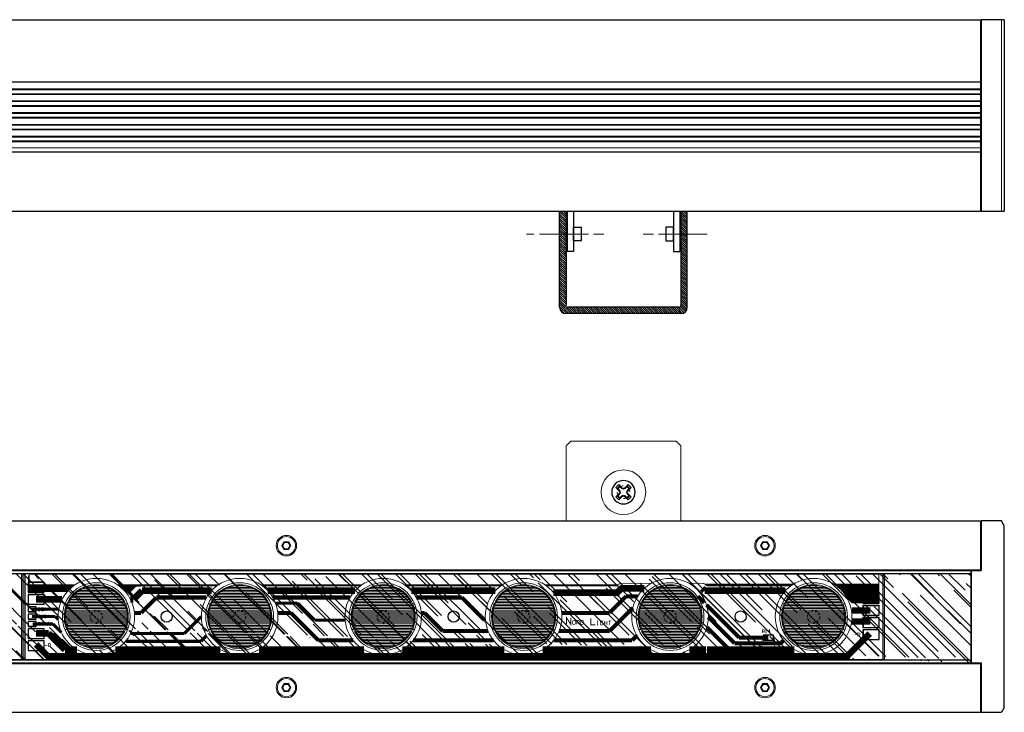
# Model space of a CAD drawing. Header units: millimetres. Extents: x -53556 to -50863, y 9628 to 12089.
# Tile 5 of 5: x -51172 to -50863, y 9628 to 9846. Entities that reach past the tile are written whole.
import ezdxf

# ---------------------------------------------------------------- set-up
doc = ezdxf.new("R2010")
doc.units = ezdxf.units.MM
doc.header["$LTSCALE"] = 0.5
doc.linetypes.add('HIDDEN2', pattern=[4.7625, 3.175, -1.5875])
doc.layers.add('_NL Sspike 750', color=7, linetype='Continuous')
doc.layers.add('vite m3 a croce', color=7, linetype='Continuous')

# ---------------------------------------------------------------- blocks, each defined once
blk = doc.blocks.new('D14')
blk.add_lwpolyline([(0.065, 0.03), (-0.065, 0.03), (-0.065, -0.03), (0.065, -0.03)], close=True)
blk = doc.blocks.new('D18')
blk.add_lwpolyline([(0.0985, 0.059), (-0.0985, 0.059), (-0.0985, -0.059), (0.0985, -0.059)], close=True)
blk = doc.blocks.new('D19')
blk.add_lwpolyline([(0.049, 0.0295), (-0.049, 0.0295), (-0.049, -0.0295), (0.049, -0.0295)], close=True)
blk = doc.blocks.new('D33')
blk.add_circle((0, 0), 0.069)
blk = doc.blocks.new('D36')
blk.add_lwpolyline([(0.1, 0.06), (-0.1, 0.06), (-0.1, -0.06), (0.1, -0.06)], close=True)
blk = doc.blocks.new('D39')
blk.add_lwpolyline([(0.05, 0.03), (-0.05, 0.03), (-0.05, -0.03), (0.05, -0.03)], close=True)
blk = doc.blocks.new('lente')
at = {"lineweight": 5, "ltscale": 0.5}
h = blk.add_hatch(dxfattribs=at)
h.set_pattern_fill('LINE', color=256, scale=0.15, style=0)
h.set_pattern_definition([(0, (-52733.47228, 11283.50763), (0, 0.47625), [])])
h.paths.add_polyline_path([(-52733.47, 11293.27, 1), (-52713.95, 11293.27, 1)])
at = {"lineweight": 13, "ltscale": 0.5}
for p, q in [((-52733.56, 11297.27), (-52732.93, 11297.27)), ((-52714.49, 11297.27), (-52713.87, 11297.27)), ((-52733.56, 11289.27), (-52732.93, 11289.27)), ((-52714.49, 11289.27), (-52713.87, 11289.27))]:
    blk.add_line(p, q, dxfattribs=at)
at = {"lineweight": 15, "ltscale": 0.5}
blk.add_circle((-52723.71, 11293.27), 12, dxfattribs=at)
at = {"lineweight": 13, "ltscale": 0.5}
for radius in [10.62, 10.05]:
    blk.add_circle((-52723.71, 11293.27), radius, dxfattribs=at)
at = {"lineweight": 5, "ltscale": 0.5}
blk.add_circle((-52723.71, 11293.27), 9.76, dxfattribs=at)
at = {"linetype": 'HIDDEN2', "lineweight": 9, "ltscale": 0.5}
blk.add_circle((-52723.71, 11293.27), 1.92, dxfattribs=at)
blk = doc.blocks.new('sched')
at = {"lineweight": 5, "ltscale": 0.5}
for p, q in [((-50862.14, 10387.64), (-50835.14, 10387.64)), ((-50862.14, 10117.64), (-50835.14, 10117.64)), ((-50862.14, 10117.64), (-50835.14, 10117.64))]:
    blk.add_line(p, q, dxfattribs=at)
at = {"ltscale": 0.5}
for p, q in [((-50862.14, 9712.64), (-50862.14, 10387.64)), ((-50835.14, 10387.64), (-50835.14, 9712.64)), ((-50835.14, 10387.14), (-50862.14, 10387.14)), ((-50862.14, 10118.14), (-50835.14, 10118.14)), ((-50862.14, 10117.14), (-50835.14, 10117.14))]:
    blk.add_line(p, q, dxfattribs=at)
at = {"lineweight": 5}
for points, const_width in [([(-50856.79, 10385.81), (-50862.12, 10385.81)], 0.254), ([(-50861.89, 10119.59), (-50861.89, 10385.81)], 0.254), ([(-50858.84, 10371.68), (-50858.84, 10385.81)], 0.254), ([(-50858.59, 10372.08), (-50858.59, 10385.81)], 0.254), ([(-50858.34, 10372.44), (-50858.34, 10385.81)], 0.254), ([(-50858.08, 10372.77), (-50858.08, 10385.81)], 0.254), ([(-50857.83, 10373.09), (-50857.83, 10385.81)], 0.254), ([(-50857.57, 10373.38), (-50857.57, 10385.81)], 0.254), ([(-50857.32, 10373.65), (-50857.32, 10385.81)], 0.254), ([(-50857.07, 10373.91), (-50857.07, 10385.81)], 0.254), ([(-50856.81, 10374.15), (-50856.81, 10385.81)], 0.254), ([(-50852.98, 10385.81), (-50856.79, 10385.81)], 0.254), ([(-50856.56, 10374.38), (-50856.56, 10385.81)], 0.254), ([(-50856.31, 10374.6), (-50856.31, 10385.81)], 0.254), ([(-50856.05, 10374.81), (-50856.05, 10385.81)], 0.254), ([(-50855.8, 10375), (-50855.8, 10385.81)], 0.254), ([(-50855.54, 10375.18), (-50855.54, 10385.81)], 0.254), ([(-50855.29, 10375.36), (-50855.29, 10385.81)], 0.254), ([(-50855.04, 10375.52), (-50855.04, 10385.81)], 0.254), ([(-50854.78, 10375.68), (-50854.78, 10385.81)], 0.254), ([(-50854.53, 10375.74), (-50854.53, 10385.81)], 0.254), ([(-50854.28, 10375.99), (-50854.28, 10385.81)], 0.254), ([(-50854.02, 10376.24), (-50854.02, 10385.81)], 0.254), ([(-50853.77, 10376.5), (-50853.77, 10385.81)], 0.254), ([(-50853.51, 10376.75), (-50853.51, 10385.81)], 0.254), ([(-50853.26, 10377.01), (-50853.26, 10385.81)], 0.254), ([(-50853.01, 10377.26), (-50853.01, 10385.81)], 0.254), ([(-50852.98, 10377.31), (-50852.98, 10385.81)], 0.254), ([(-50850.57, 10377.44), (-50850.57, 10383.2)], 2.03), ([(-50847.14, 10377.27), (-50847.14, 10383.2)], 2.03), ([(-50839.93, 10121.69), (-50836.2, 10125.43), (-50836.2, 10375.84), (-50843.31, 10382.95)], 2.03), ([(-50850.7, 10378.33), (-50850.7, 10378.99)], 0.203), ([(-50847.09, 10379.87), (-50847.27, 10379.72), (-50847.27, 10379.37), (-50847.09, 10379.21), (-50846.43, 10379.21), (-50846.25, 10379.37), (-50846.25, 10379.72), (-50846.43, 10379.87), (-50846.76, 10379.87), (-50846.76, 10379.54)], 0.203), ([(-50846.76, 10378.2), (-50846.76, 10378.86)], 0.203), ([(-50842.45, 10379.21), (-50843.46, 10379.21), (-50843.46, 10379.72), (-50843.29, 10379.87), (-50842.96, 10379.87), (-50842.78, 10379.72), (-50842.78, 10379.21)], 0.203), ([(-50842.96, 10378.2), (-50842.96, 10378.86)], 0.203), ([(-50842.78, 10379.54), (-50842.45, 10379.87)], 0.203), ([(-50854.39, 10375.9), (-50852.98, 10377.31)], 0.254), ([(-50838.26, 10332.01), (-50838.26, 10359.35)], 2.03), ([(-50858.84, 10331.22), (-50858.84, 10359.05)], 0.254), ([(-50858.59, 10331.55), (-50858.59, 10358.66)], 0.254), ([(-50858.34, 10331.8), (-50858.34, 10358.3)], 0.254), ([(-50858.31, 10331.85), (-50858.31, 10358.26)], 0.254), ([(-50856.79, 10331.22), (-50856.79, 10356.56)], 2.03), ([(-50840.29, 10355.1), (-50841.17, 10355.98)], 1.27), ([(-50840.29, 10340.63), (-50840.29, 10355.1)], 1.27), ([(-50843.54, 10351.62), (-50844.55, 10351.62), (-50844.05, 10351.12), (-50844.05, 10351.8)], 0.203), ([(-50843.54, 10350.28), (-50843.54, 10350.61), (-50843.54, 10350.46), (-50844.55, 10350.46), (-50844.4, 10350.28)], 0.203), ([(-50842.07, 10342.03), (-50842.07, 10351.17)], 1.27), ([(-50835.72, 10353.15), (-50842.32, 10353.15)], 0.254), ([(-50843.54, 10349.26), (-50844.55, 10349.26), (-50844.55, 10349.77), (-50844.4, 10349.95), (-50844.05, 10349.95), (-50843.89, 10349.77), (-50843.89, 10349.26)], 0.203), ([(-50843.89, 10349.59), (-50843.54, 10349.95)], 0.203), ([(-50835.72, 10349.19), (-50842.32, 10349.19)], 0.254), ([(-50852.27, 10331.83), (-50842.07, 10342.03)], 1.27), ([(-50848.54, 10332.39), (-50840.29, 10340.63)], 1.27), ([(-50845.32, 10331.92), (-50838.89, 10338.35)], 1.27), ([(-50858.62, 10331.55), (-50858.31, 10331.85)], 0.254), ([(-50857.52, 10330.46), (-50856.79, 10331.22)], 2.03), ([(-50838.26, 10326.41), (-50838.26, 10331.62)], 2.03), ([(-50859.05, 10326.36), (-50859.05, 10330.46)], 0.254), ([(-50855.01, 10329.09), (-50852.98, 10331.12)], 1.27), ([(-50859.05, 10305.2), (-50859.05, 10314.41)], 0.254), ([(-50838.26, 10280.5), (-50838.26, 10314.37)], 2.03), ([(-50855.63, 10303.31), (-50857.52, 10305.2), (-50857.52, 10312.32)], 2.03), ([(-50855.01, 10306.62), (-50855.01, 10310.22)], 1.27), ([(-50841.18, 10308.48), (-50842.68, 10309.97)], 1.27), ([(-50849.81, 10301.42), (-50855.01, 10306.62)], 1.27), ([(-50844.1, 10301.45), (-50851.35, 10308.7)], 1.27), ([(-50841.18, 10283.88), (-50841.18, 10308.48)], 1.27), ([(-50858.31, 10303.83), (-50858.62, 10304.14)], 0.254), ([(-50858.59, 10281.19), (-50858.59, 10304.11)], 0.254), ([(-50856.17, 10283.82), (-50856.17, 10304.47)], 2.03), ([(-50858.34, 10281.55), (-50858.34, 10303.86)], 0.254), ([(-50858.31, 10281.59), (-50858.31, 10303.83)], 0.254), ([(-50849.81, 10286.42), (-50849.81, 10301.42)], 1.27), ([(-50847.27, 10301.07), (-50847.27, 10301.93), (-50847.27, 10301.5), (-50846, 10301.5)], 0.203), ([(-50844.1, 10285.59), (-50844.1, 10301.45)], 1.27), ([(-50847.27, 10299.8), (-50846, 10299.8), (-50846.64, 10299.8), (-50846.64, 10300.66), (-50847.27, 10300.66), (-50846, 10300.66)], 0.203), ([(-50847.07, 10299.39), (-50847.27, 10299.16), (-50847.27, 10298.76), (-50847.07, 10298.53), (-50846.2, 10298.53), (-50846, 10298.76), (-50846, 10299.16), (-50846.2, 10299.39), (-50846.64, 10299.39), (-50846.64, 10298.96)], 0.203), ([(-50847.27, 10297.49), (-50847.27, 10297.89), (-50847.27, 10297.69), (-50846, 10297.69), (-50846, 10297.49), (-50846, 10297.89)], 0.203), ([(-50848.08, 10295.58), (-50846.05, 10295.58), (-50846.05, 10296.93)], 0.305), ([(-50846.2, 10291.09), (-50847.47, 10291.09), (-50847.47, 10291.72), (-50847.27, 10291.93), (-50846.84, 10291.93), (-50846.64, 10291.72), (-50846.64, 10291.09)], 0.203), ([(-50846.64, 10291.5), (-50846.2, 10291.93)], 0.203), ([(-50846.26, 10287.92), (-50848.29, 10287.92), (-50846.26, 10289.26), (-50848.29, 10289.26)], 0.305), ([(-50858.59, 10237.17), (-50858.59, 10267.77)], 0.254), ([(-50858.34, 10237.54), (-50858.34, 10267.41)], 0.254), ([(-50858.31, 10237.57), (-50858.31, 10267.37)], 0.254), ([(-50838.26, 10236.49), (-50838.26, 10268.46)], 2.03), ([(-50856.79, 10239.28), (-50856.79, 10265.67)], 2.03), ([(-50844.1, 10249.13), (-50844.1, 10263.37)], 1.27), ([(-50841.18, 10239.86), (-50841.18, 10265.08)], 1.27), ([(-50854.63, 10255.1), (-50847.52, 10262.21)], 1.27), ([(-50847.52, 10262.21), (-50847.52, 10262.53)], 1.27), ([(-50854.63, 10240.86), (-50854.63, 10255.1)], 1.27), ([(-50849.81, 10243.42), (-50844.1, 10249.13)], 1.27), ([(-50849.81, 10242.41), (-50849.81, 10243.42)], 1.27), ([(-50858.59, 10192.19), (-50858.59, 10223.76)], 0.254), ([(-50838.26, 10191.51), (-50838.26, 10224.45)], 2.03), ([(-50858.34, 10192.56), (-50858.34, 10223.4)], 0.254), ([(-50858.31, 10192.59), (-50858.31, 10223.36)], 0.254), ([(-50856.79, 10194.3), (-50856.79, 10221.66)], 2.03), ([(-50841.18, 10210.17), (-50841.18, 10221.07)], 1.27), ([(-50854.63, 10195.88), (-50854.63, 10220.07)], 1.27), ([(-50847.52, 10209.03), (-50847.52, 10218.52)], 1.02), ([(-50852.85, 10203.7), (-50847.52, 10209.03)], 1.02), ([(-50849.81, 10201.54), (-50841.18, 10210.17)], 1.27), ([(-50852.85, 10196.72), (-50852.85, 10203.7)], 1.02), ([(-50849.81, 10197.43), (-50849.81, 10201.54)], 1.27), ([(-50858.59, 10147.25), (-50858.59, 10178.78)], 0.254), ([(-50858.34, 10147.61), (-50858.34, 10178.42)], 0.254), ([(-50858.31, 10154.92), (-50858.31, 10178.38)], 0.254), ([(-50856.79, 10154.92), (-50856.79, 10176.68)], 2.03), ([(-50838.26, 10146.56), (-50838.26, 10179.47)], 2.03), ([(-50854.63, 10159.41), (-50854.63, 10175.09)], 1.27), ([(-50840.92, 10173.32), (-50842.68, 10175.07)], 1.02), ([(-50843.34, 10168.12), (-50848.7, 10173.49)], 1.02), ([(-50843.34, 10168.12), (-50848.7, 10173.49)], 1.02), ([(-50840.92, 10149.73), (-50840.92, 10173.32)], 1.02), ([(-50843.34, 10151.3), (-50843.34, 10168.12)], 1.02), ([(-50849.81, 10154.59), (-50854.63, 10159.41)], 1.27), ([(-50858.18, 10153.07), (-50858.18, 10154.31)], 0.254), ([(-50856.41, 10151.29), (-50858.18, 10153.07)], 0.254), ([(-50858.08, 10147.95), (-50858.08, 10152.96)], 0.254), ([(-50854.05, 10152.18), (-50856.79, 10154.92)], 2.03), ([(-50854.05, 10151.25), (-50854.05, 10152.18)], 2.03), ([(-50849.81, 10152.48), (-50849.81, 10154.59)], 1.27), ([(-50857.83, 10148.26), (-50857.83, 10152.71)], 0.254), ([(-50857.57, 10148.55), (-50857.57, 10152.46)], 0.254), ([(-50857.32, 10148.83), (-50857.32, 10152.2)], 0.254), ([(-50857.07, 10149.08), (-50857.07, 10151.95)], 0.254), ([(-50856.81, 10149.33), (-50856.81, 10151.7)], 0.254), ([(-50856.56, 10149.56), (-50856.56, 10151.44)], 0.254), ([(-50856.41, 10149.68), (-50856.41, 10151.29)], 0.254), ([(-50838.26, 10130.73), (-50838.26, 10134.52)], 2.03), ([(-50858.59, 10119.31), (-50858.59, 10133.83)], 0.254), ([(-50858.34, 10119.31), (-50858.34, 10133.47)], 0.254), ([(-50858.08, 10119.31), (-50858.08, 10133.13)], 0.254), ([(-50857.83, 10119.31), (-50857.83, 10132.82)], 0.254), ([(-50857.57, 10119.31), (-50857.57, 10132.53)], 0.254), ([(-50857.32, 10119.31), (-50857.32, 10132.25)], 0.254), ([(-50857.07, 10119.31), (-50857.07, 10132)], 0.254), ([(-50856.81, 10119.44), (-50856.81, 10131.75)], 0.254), ([(-50856.56, 10119.54), (-50856.56, 10131.52)], 0.254), ([(-50856.53, 10119.56), (-50856.49, 10131.46)], 0.254), ([(-50843.39, 10125.6), (-50838.26, 10130.73)], 2.03), ([(-50854.05, 10121.69), (-50854.05, 10129.83)], 2.03), ([(-50850.98, 10120.45), (-50850.98, 10128.93)], 1.02), ([(-50848.67, 10127.68), (-50847.78, 10128.57)], 1.02), ([(-50846.36, 10126.95), (-50843.7, 10129.6)], 1.02), ([(-50854.12, 10124.51), (-50854.12, 10125.17)], 0.203), ([(-50850.44, 10124.38), (-50851.13, 10124.38), (-50851.46, 10124.71), (-50851.13, 10125.04), (-50850.44, 10125.04), (-50850.95, 10125.04), (-50850.95, 10124.38)], 0.203), ([(-50848.16, 10125.22), (-50848.84, 10125.22), (-50849.17, 10125.55), (-50848.84, 10125.91), (-50848.16, 10125.91), (-50848.67, 10125.91), (-50848.67, 10125.22)], 0.203), ([(-50848.67, 10120.45), (-50848.67, 10127.68)], 1.02), ([(-50845.87, 10125.22), (-50846.56, 10125.22), (-50846.89, 10125.55), (-50846.56, 10125.91), (-50845.87, 10125.91), (-50846.38, 10125.91), (-50846.38, 10125.22)], 0.203), ([(-50846.36, 10120.58), (-50846.36, 10126.95)], 1.02), ([(-50843.39, 10121.69), (-50843.39, 10125.6)], 2.03), ([(-50843.67, 10126.19), (-50843.84, 10126.03), (-50843.84, 10125.68), (-50843.67, 10125.53), (-50843.01, 10125.53), (-50842.83, 10125.68), (-50842.83, 10126.03), (-50843.01, 10126.19), (-50843.34, 10126.19), (-50843.34, 10125.86)], 0.203), ([(-50843.34, 10124.51), (-50843.34, 10125.17)], 0.203), ([(-50839.15, 10125.53), (-50840.16, 10125.53), (-50840.16, 10126.03), (-50839.99, 10126.19), (-50839.66, 10126.19), (-50839.48, 10126.03), (-50839.48, 10125.53)], 0.203), ([(-50839.66, 10124.51), (-50839.66, 10125.17)], 0.203), ([(-50839.48, 10125.86), (-50839.15, 10126.19)], 0.203), ([(-50851.46, 10124.03), (-50851.46, 10123.37), (-50850.95, 10123.37), (-50851.13, 10123.7), (-50851.13, 10123.88), (-50850.95, 10124.03), (-50850.62, 10124.03), (-50850.44, 10123.88), (-50850.44, 10123.52), (-50850.62, 10123.37)], 0.203), ([(-50848.16, 10123.37), (-50848.16, 10123.7), (-50848.16, 10123.52), (-50849.17, 10123.52), (-50849, 10123.37)], 0.203), ([(-50849.17, 10124.89), (-50849.17, 10124.21), (-50848.67, 10124.21), (-50848.84, 10124.54), (-50848.84, 10124.71), (-50848.67, 10124.89), (-50848.34, 10124.89), (-50848.16, 10124.71), (-50848.16, 10124.38), (-50848.34, 10124.21)], 0.203), ([(-50845.87, 10123.37), (-50845.87, 10123.7), (-50845.87, 10123.52), (-50846.89, 10123.52), (-50846.71, 10123.37)], 0.203), ([(-50845.87, 10124.71), (-50846.89, 10124.71), (-50846.38, 10124.21), (-50846.38, 10124.89)], 0.203), ([(-50856.53, 10119.56), (-50861.86, 10119.56)], 0.254), ([(-50857.07, 10119.31), (-50861.61, 10119.31)], 0.254), ([(-50857.07, 10119.31), (-50861.61, 10119.31)], 0.254), ([(-50857.07, 10119.31), (-50856.53, 10119.56)], 0.254)]:
    blk.add_lwpolyline(points, dxfattribs=dict(at, const_width=const_width))
at = {"lineweight": 5, "const_width": 0.203}
for points in [[(-50851.2, 10379.34), (-50850.19, 10379.34), (-50850.19, 10379.85), (-50850.37, 10380), (-50850.52, 10380), (-50850.7, 10379.85), (-50850.7, 10379.34), (-50850.7, 10379.85), (-50850.87, 10380), (-50851.03, 10380), (-50851.2, 10379.85), (-50851.2, 10379.34)], [(-50847.47, 10292.36), (-50846.2, 10292.36), (-50846.2, 10292.99), (-50846.41, 10293.2), (-50847.27, 10293.2), (-50847.47, 10292.99), (-50847.47, 10292.36)], [(-50847.47, 10290.46), (-50847.47, 10290.02), (-50847.27, 10289.82), (-50846.41, 10289.82), (-50846.2, 10290.02), (-50846.2, 10290.46), (-50846.41, 10290.66), (-50847.27, 10290.66), (-50847.47, 10290.46)], [(-50854.63, 10125.53), (-50853.62, 10125.53), (-50853.62, 10126.03), (-50853.79, 10126.19), (-50853.95, 10126.19), (-50854.12, 10126.03), (-50854.12, 10125.53), (-50854.12, 10126.03), (-50854.3, 10126.19), (-50854.45, 10126.19), (-50854.63, 10126.03), (-50854.63, 10125.53)], [(-50851.46, 10122.35), (-50850.44, 10122.35), (-50850.44, 10122.86), (-50850.62, 10123.01), (-50851.28, 10123.01), (-50851.46, 10122.86), (-50851.46, 10122.35)], [(-50849.17, 10122.35), (-50848.16, 10122.35), (-50848.16, 10122.86), (-50848.34, 10123.01), (-50849, 10123.01), (-50849.17, 10122.86), (-50849.17, 10122.35)], [(-50846.89, 10122.35), (-50845.87, 10122.35), (-50845.87, 10122.86), (-50846.05, 10123.01), (-50846.71, 10123.01), (-50846.89, 10122.86), (-50846.89, 10122.35)]]:
    blk.add_lwpolyline(points, close=True, dxfattribs=at)
at = {"lineweight": 5, "const_width": 0.254}
for points in [[(-50858.62, 10331.55), (-50858.62, 10331.55), (-50858.62, 10331.55, 0.211714), (-50859.05, 10330.46), (-50859.05, 10330.46)], [(-50858.62, 10331.55), (-50858.62, 10331.55), (-50858.62, 10331.55, 0.211714), (-50859.05, 10330.46), (-50859.05, 10330.46)], [(-50859.05, 10305.2), (-50859.05, 10305.2), (-50859.05, 10305.2, 0.193467), (-50858.62, 10304.14), (-50858.62, 10304.14)], [(-50859.05, 10305.2), (-50859.05, 10305.2), (-50859.05, 10305.2, 0.193467), (-50858.62, 10304.14), (-50858.62, 10304.14)], [(-50858.31, 10154.92), (-50858.31, 10154.92), (-50858.31, 10154.92, 0.102888), (-50858.18, 10154.31), (-50858.18, 10154.31)], [(-50858.31, 10154.92), (-50858.31, 10154.92), (-50858.31, 10154.92, 0.102888), (-50858.18, 10154.31), (-50858.18, 10154.31)]]:
    blk.add_lwpolyline(points, format="xyb", dxfattribs=at)
at = {"lineweight": 5, "xscale": 25.3814264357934, "yscale": 25.3814264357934, "zscale": 25.3814264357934, "rotation": 90}
for name, p in [('D36', (-50854.4, 10383.38)), ('D18', (-50854.38, 10383.4)), ('D18', (-50854.38, 10383.4)), ('D18', (-50854.38, 10383.4)), ('D36', (-50850.59, 10383.38)), ('D18', (-50850.57, 10383.4)), ('D18', (-50850.57, 10383.4)), ('D18', (-50850.57, 10383.4)), ('D36', (-50846.79, 10383.38)), ('D18', (-50846.76, 10383.4)), ('D18', (-50846.76, 10383.4)), ('D18', (-50846.76, 10383.4)), ('D36', (-50842.98, 10383.38)), ('D18', (-50842.96, 10383.4)), ('D18', (-50842.96, 10383.4)), ('D18', (-50842.96, 10383.4)), ('D14', (-50842.07, 10351.17)), ('D14', (-50842.07, 10351.17)), ('D14', (-50842.07, 10351.17)), ('D14', (-50835.98, 10351.17)), ('D14', (-50835.98, 10351.17)), ('D14', (-50835.98, 10351.17)), ('D36', (-50857.88, 10121.69)), ('D18', (-50857.83, 10121.69)), ('D18', (-50857.83, 10121.69)), ('D18', (-50857.83, 10121.69)), ('D36', (-50854.07, 10121.69)), ('D18', (-50854.02, 10121.69)), ('D18', (-50854.02, 10121.69)), ('D18', (-50854.02, 10121.69)), ('D36', (-50843.34, 10121.69)), ('D18', (-50843.31, 10121.69)), ('D18', (-50843.31, 10121.69)), ('D18', (-50843.31, 10121.69)), ('D36', (-50839.53, 10121.69)), ('D18', (-50839.5, 10121.69)), ('D18', (-50839.5, 10121.69)), ('D18', (-50839.5, 10121.69)), ('D19', (-50850.98, 10120.45)), ('D19', (-50850.98, 10120.45)), ('D19', (-50850.98, 10120.45)), ('D39', (-50850.95, 10120.45)), ('D19', (-50848.67, 10120.45)), ('D19', (-50848.67, 10120.45)), ('D19', (-50848.67, 10120.45)), ('D39', (-50848.64, 10120.45)), ('D19', (-50846.36, 10120.45)), ('D19', (-50846.36, 10120.45)), ('D19', (-50846.36, 10120.45)), ('D39', (-50846.33, 10120.45))]:
    blk.add_blockref(name, p, dxfattribs=at)
at = {"rotation": 90}
for p in [(-39555.37, 63089.08), (-39555.37, 63044.1), (-39555.37, 62998.19), (-39555.37, 62954.18), (-39555.37, 62909.2), (-39555.37, 62864.25)]:
    blk.add_blockref('lente', p, dxfattribs=at)
at = {"lineweight": 15, "xscale": 25.3814264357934, "yscale": 25.3814264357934, "zscale": 25.3814264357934, "rotation": 90}
for p in [(-50848.67, 10342.49), (-50848.67, 10342.49), (-50848.67, 10252.56), (-50848.67, 10252.56), (-50848.67, 10162.61), (-50848.67, 10162.61)]:
    blk.add_blockref('D33', p, dxfattribs=at)
blk = doc.blocks.new('M3 SVASATA INC ESAG')
at = {"lineweight": 5}
for p, q in [((3630.27, 2206.74), (3631.02, 2208.04)), ((3631.02, 2205.44), (3630.27, 2206.74)), ((3630.56, 2206.74), (3631.17, 2207.79)), ((3631.17, 2205.69), (3630.56, 2206.74)), ((3631.02, 2208.04), (3632.52, 2208.04)), ((3631.17, 2207.79), (3632.38, 2207.79)), ((3632.38, 2205.69), (3631.17, 2205.69)), ((3632.38, 2207.79), (3632.99, 2206.74)), ((3632.99, 2206.74), (3632.38, 2205.69)), ((3632.52, 2208.04), (3633.27, 2206.74)), ((3633.27, 2206.74), (3632.52, 2205.44)), ((3632.52, 2205.44), (3631.02, 2205.44))]:
    blk.add_line(p, q, dxfattribs=at)
at = {"lineweight": 5, "ltscale": 0.5}
for p, q in [((3630.27, 2206.74), (3630.56, 2206.74)), ((3631.02, 2208.04), (3631.17, 2207.79)), ((3631.02, 2205.44), (3631.17, 2205.69)), ((3632.52, 2208.04), (3632.38, 2207.79)), ((3632.38, 2205.69), (3632.52, 2205.44)), ((3632.99, 2206.74), (3633.27, 2206.74))]:
    blk.add_line(p, q, dxfattribs=at)
at = {"lineweight": 5}
blk.add_circle((3631.77, 2206.74), 3, dxfattribs=at)
blk = doc.blocks.new('vite m3 a croce')
at = {"layer": 'vite m3 a croce'}
for p, q in [((3573.84, 2155.48), (3572.84, 2155.48)), ((3572.84, 2155.48), (3572.84, 2154.33)), ((3573.84, 2155.48), (3573.84, 2154.33)), ((3571.29, 2152.93), (3571.29, 2153.93)), ((3571.29, 2153.93), (3572.44, 2153.93)), ((3571.29, 2152.93), (3572.44, 2152.93)), ((3572.84, 2152.53), (3572.84, 2151.38)), ((3573.84, 2152.53), (3573.84, 2151.38)), ((3574.24, 2153.93), (3575.39, 2153.93)), ((3574.24, 2152.93), (3575.39, 2152.93)), ((3575.39, 2153.93), (3575.39, 2152.93)), ((3572.84, 2151.38), (3573.84, 2151.38))]:
    blk.add_line(p, q, dxfattribs=at)
at = {"layer": 'vite m3 a croce', "lineweight": 5}
for p, q in [((3572.99, 2155.1), (3572.84, 2155.48)), ((3572.99, 2155.1), (3572.99, 2154.33)), ((3572.99, 2155.1), (3573.69, 2155.1)), ((3573.84, 2155.48), (3573.69, 2155.1)), ((3573.69, 2155.1), (3573.69, 2154.33)), ((3571.67, 2153.78), (3571.29, 2153.93)), ((3571.67, 2153.08), (3571.29, 2152.93)), ((3571.67, 2153.78), (3572.44, 2153.78)), ((3571.67, 2153.78), (3571.67, 2153.08)), ((3571.67, 2153.08), (3572.44, 2153.08)), ((3572.99, 2151.76), (3572.99, 2152.53)), ((3573.69, 2151.76), (3573.69, 2152.53)), ((3575.01, 2153.78), (3574.24, 2153.78)), ((3575.01, 2153.08), (3574.24, 2153.08)), ((3575.01, 2153.78), (3575.39, 2153.93)), ((3575.01, 2153.78), (3575.01, 2153.08)), ((3575.01, 2153.08), (3575.39, 2152.93)), ((3572.99, 2151.76), (3572.84, 2151.38)), ((3572.99, 2151.76), (3573.69, 2151.76)), ((3573.69, 2151.76), (3573.84, 2151.38))]:
    blk.add_line(p, q, dxfattribs=at)
at = {"layer": 'vite m3 a croce'}
blk.add_circle((3573.34, 2153.43), 2.75, dxfattribs=at)
at = {"layer": 'vite m3 a croce', "linetype": 'HIDDEN2', "lineweight": 5}
blk.add_circle((3573.34, 2153.43), 1.5, dxfattribs=at)
at = {"layer": 'vite m3 a croce'}
for centre, start, end in [((3572.44, 2154.33), 270, 360), ((3572.44, 2152.53), 360, 90), ((3574.24, 2154.33), 180, 270), ((3574.24, 2152.53), 90, 180)]:
    blk.add_arc(centre, 0.4, start, end, dxfattribs=at)
at = {"layer": 'vite m3 a croce', "lineweight": 5}
for centre, start, end in [((3572.44, 2154.33), 270, 360), ((3572.44, 2152.53), 0, 90), ((3574.24, 2154.33), 180, 270), ((3574.24, 2152.53), 90, 180)]:
    blk.add_arc(centre, 0.55, start, end, dxfattribs=at)
blk = doc.blocks.new('Sspike top')
at = {"lineweight": 5, "ltscale": 0.5}
h = blk.add_hatch(dxfattribs=at)
h.set_pattern_fill('AR-RROOF', color=256, scale=0.25, angle=-45, style=0)
h.set_pattern_definition([(315, (-51602.877, 9672.9454), (14.36841, -5.388154), [95.25, -12.7, 31.75, -6.35]), (315, (-51594.66, 9669.219), (1.48174, 10.462), [19.05, -2.0955, 38.1, -4.7625]), (315, (-51596.8156, 9674.517), (26.357052, -20.34028), [50.8, -8.89, 25.4, -6.35])])
edge = h.paths.add_edge_path()
edge.add_line((-51602.68, 9671.92), (-51602.68, 9644.92))
edge.add_line((-51602.88, 9644.92), (-50873.68, 9644.95))
edge.add_line((-51602.88, 9671.92), (-50873.68, 9671.95))
edge.add_line((-50873.68, 9672.95), (-50873.68, 9643.95))
at = {"lineweight": 15, "ltscale": 0.5}
for p, q in [((-51000.55, 9711.92), (-50999.05, 9713.42)), ((-51000.55, 9711.92), (-51000.55, 9688.42)), ((-50966.05, 9713.42), (-50999.05, 9713.42)), ((-50964.55, 9711.92), (-50966.05, 9713.42)), ((-50964.55, 9688.42), (-50964.55, 9711.92))]:
    blk.add_line(p, q, dxfattribs=at)
at = {"ltscale": 0.5}
for p, q in [((-51605.68, 9688.42), (-50870.68, 9688.42)), ((-50870.68, 9688.42), (-50870.68, 9672.92)), ((-50864.02, 9688.42), (-50870.48, 9688.42)), ((-50870.48, 9688.42), (-50870.48, 9672.92)), ((-50863.18, 9686.88), (-50864.02, 9688.42)), ((-50863.18, 9629.96), (-50863.18, 9686.88)), ((-51605.68, 9673.12), (-50870.68, 9673.12)), ((-51605.68, 9672.92), (-50870.68, 9672.92)), ((-51602.88, 9671.92), (-50873.68, 9671.92)), ((-50873.68, 9672.92), (-50873.68, 9643.92)), ((-50873.48, 9643.92), (-50873.48, 9672.92)), ((-50873.48, 9672.92), (-50870.48, 9672.92)), ((-51605.68, 9643.92), (-50870.68, 9643.92)), ((-51605.68, 9643.72), (-50870.68, 9643.72)), ((-51602.88, 9644.92), (-50873.68, 9644.92)), ((-50873.48, 9643.92), (-50870.48, 9643.92)), ((-50870.68, 9643.92), (-50870.68, 9628.42)), ((-50870.48, 9643.92), (-50870.48, 9628.42)), ((-51605.68, 9628.42), (-50870.68, 9628.42)), ((-50870.48, 9628.42), (-50864.02, 9628.42)), ((-50863.18, 9629.96), (-50864.02, 9628.42))]:
    blk.add_line(p, q, dxfattribs=at)
at = {"lineweight": 15, "ltscale": 0.5}
blk.add_circle((-50982.55, 9697.42), 7, dxfattribs=at)
at = {"lineweight": 9, "ltscale": 0.5}
for centre in [(-51088.18, 9680.67), (-50938.18, 9680.67), (-51088.18, 9636.17), (-50938.18, 9636.17)]:
    blk.add_circle(centre, 3.21, dxfattribs=at)
at = {"xscale": -0.9499999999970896, "yscale": 0.9500000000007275, "zscale": 0.95}
for p in [(-47637.99, 7584.27), (-47487.99, 7584.27)]:
    blk.add_blockref('M3 SVASATA INC ESAG', p, dxfattribs=at)
at = {"rotation": 270}
blk.add_blockref('sched', (-61288.32, -41190.22), dxfattribs=at)
at = {"xscale": 0.9499999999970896, "yscale": 0.9499999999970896, "zscale": 0.9499999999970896, "rotation": 180}
for p in [(-47637.99, 11732.57), (-47487.99, 11732.57)]:
    blk.add_blockref('M3 SVASATA INC ESAG', p, dxfattribs=at)
at = {"layer": 'vite m3 a croce', "lineweight": 13, "xscale": -1.333333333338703, "yscale": 1.333333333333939, "zscale": 1.333333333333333, "rotation": 315.0000000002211}
blk.add_blockref('vite m3 a croce', (-49643.84, 4298.17), dxfattribs=at)
blk = doc.blocks.new('testa pressd')
at = {"lineweight": 9}
for p, q in [((-52517.57, 11106.27), (-52514.41, 11106.27)), ((-52517.57, 11104.99), (-52513.36, 11104.99)), ((-52517.57, 11104.79), (-52513.28, 11104.79)), ((-52517.57, 11104.49), (-52513.19, 11104.49)), ((-52517.57, 11104.29), (-52513.15, 11104.29)), ((-52517.57, 11103.99), (-52513.11, 11103.99)), ((-52517.57, 11103.79), (-52513.11, 11103.79)), ((-52517.57, 11103.49), (-52513.12, 11103.49)), ((-52513.97, 11105.9), (-52513.11, 11105.17)), ((-52513.11, 11105.17), (-52513.11, 11086.17)), ((-52517.57, 11103.29), (-52513.15, 11103.29)), ((-52517.57, 11102.99), (-52513.21, 11102.99)), ((-52517.57, 11102.79), (-52513.27, 11102.79)), ((-52517.57, 11101.29), (-52514.41, 11101.29)), ((-52517.57, 11100.42), (-52514.41, 11100.42)), ((-52514.41, 11100.42), (-52514.41, 11101.29)), ((-52509.57, 11089.71), (-52509.57, 11101.63)), ((-52517.57, 11098.92), (-52513.69, 11098.92)), ((-52517.57, 11098.72), (-52513.62, 11098.72)), ((-52517.57, 11098.22), (-52513.46, 11098.22)), ((-52517.57, 11098.02), (-52513.41, 11098.02)), ((-52517.57, 11097.52), (-52513.29, 11097.52)), ((-52517.57, 11097.32), (-52513.25, 11097.32)), ((-52517.57, 11096.82), (-52513.18, 11096.82)), ((-52517.57, 11096.62), (-52513.16, 11096.62)), ((-52517.57, 11096.12), (-52513.12, 11096.12)), ((-52517.57, 11095.92), (-52513.11, 11095.92)), ((-52517.57, 11095.42), (-52513.11, 11095.42)), ((-52517.57, 11095.22), (-52513.12, 11095.22)), ((-52517.57, 11094.72), (-52513.16, 11094.72)), ((-52517.57, 11094.52), (-52513.18, 11094.52)), ((-52517.57, 11094.02), (-52513.25, 11094.02)), ((-52517.57, 11093.82), (-52513.29, 11093.82)), ((-52517.57, 11093.32), (-52513.41, 11093.32)), ((-52517.57, 11093.12), (-52513.46, 11093.12)), ((-52517.57, 11092.62), (-52513.62, 11092.62)), ((-52517.57, 11092.42), (-52513.69, 11092.42)), ((-52517.57, 11090.92), (-52514.41, 11090.92)), ((-52517.57, 11090.05), (-52514.41, 11090.05)), ((-52517.57, 11088.55), (-52513.27, 11088.55)), ((-52517.57, 11088.35), (-52513.21, 11088.35)), ((-52517.57, 11088.05), (-52513.15, 11088.05)), ((-52514.41, 11090.05), (-52514.41, 11090.92)), ((-52517.57, 11087.85), (-52513.12, 11087.85)), ((-52517.57, 11087.55), (-52513.11, 11087.55)), ((-52517.57, 11087.35), (-52513.11, 11087.35)), ((-52517.57, 11087.05), (-52513.15, 11087.05)), ((-52517.57, 11086.85), (-52513.19, 11086.85)), ((-52517.57, 11086.55), (-52513.28, 11086.55)), ((-52517.57, 11086.35), (-52513.36, 11086.35)), ((-52517.57, 11085.07), (-52514.41, 11085.07)), ((-52513.97, 11085.44), (-52513.11, 11086.17))]:
    blk.add_line(p, q, dxfattribs=at)
for points in [[(-52514.41, 11101.29, 0.522355), (-52514.41, 11106.27, 0.899134)], [(-52514.41, 11100.42, -0.273684), (-52514.41, 11090.92, -1.05632)], [(-52514.41, 11090.05, -0.522355), (-52514.41, 11085.07, -0.899134)]]:
    blk.add_lwpolyline(points, format="xyb", dxfattribs=at)
for centre, start, end in [((-52513.11, 11101.63), 0, 90), ((-52513.11, 11089.71), 270, 0)]:
    blk.add_arc(centre, 3.54, start, end, dxfattribs=at)
blk = doc.blocks.new('Sspike 750 front')
at = {"lineweight": 5, "ltscale": 0.5}
h = blk.add_hatch(dxfattribs=at)
h.set_pattern_fill('ANSI31', color=256, scale=0.15, style=0)
h.set_pattern_definition([(45, (12695.9618, 3541.32576), (-0.3367596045, 0.3367596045), [])])
edge = h.paths.add_edge_path()
edge.add_line((-51473.81, 9785.56), (-51475.81, 9785.56))
edge.add_line((-51475.81, 9785.56), (-51475.81, 9755.91))
edge.add_arc((-51476.31, 9755.91), 0.5, -90, 0, ccw=False)
edge.add_line((-51476.31, 9755.41), (-51511.31, 9755.41))
edge.add_arc((-51511.31, 9755.91), 0.5, 180, 270, ccw=False)
edge.add_line((-51511.81, 9755.91), (-51511.81, 9785.56))
edge.add_line((-51511.81, 9785.56), (-51513.81, 9785.56))
edge.add_line((-51513.81, 9785.56), (-51513.81, 9755.41))
edge.add_arc((-51511.81, 9755.41), 2, 180, 270)
edge.add_line((-51511.81, 9753.41), (-51475.81, 9753.41))
edge.add_arc((-51475.81, 9755.41), 2, 270, 360)
edge.add_line((-51473.81, 9755.41), (-51473.81, 9785.56))
h = blk.add_hatch(dxfattribs=at)
h.set_pattern_fill('ANSI31', color=256, scale=0.15, style=0)
h.set_pattern_definition([(135, (-115172.31627, 3541.32576), (0.3367596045, 0.3367596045), [])])
edge = h.paths.add_edge_path()
edge.add_line((-51002.54, 9785.56), (-51000.54, 9785.56))
edge.add_line((-51000.54, 9785.56), (-51000.54, 9755.91))
edge.add_arc((-51000.04, 9755.91), 0.5, 540, 630)
edge.add_line((-51000.04, 9755.41), (-50965.04, 9755.41))
edge.add_arc((-50965.04, 9755.91), 0.5, 270, 360)
edge.add_line((-50964.54, 9755.91), (-50964.54, 9785.56))
edge.add_line((-50964.54, 9785.56), (-50962.54, 9785.56))
edge.add_line((-50962.54, 9785.56), (-50962.54, 9755.41))
edge.add_arc((-50964.54, 9755.41), 2, 270, 360, ccw=False)
edge.add_line((-50964.54, 9753.41), (-51000.54, 9753.41))
edge.add_arc((-51000.54, 9755.41), 2, 180, 270, ccw=False)
edge.add_line((-51002.54, 9755.41), (-51002.54, 9785.56))
at = {"ltscale": 0.5}
for p, q in [((-51613.18, 9845.56), (-51613.18, 9785.56)), ((-51613.18, 9845.56), (-51605.88, 9845.56)), ((-51605.88, 9845.56), (-51605.88, 9785.56)), ((-51605.68, 9845.56), (-51605.68, 9785.56)), ((-51605.68, 9845.56), (-50870.68, 9845.56)), ((-50870.68, 9845.56), (-50870.68, 9785.56)), ((-50870.68, 9845.56), (-50870.68, 9785.56)), ((-50863.18, 9845.56), (-50870.48, 9845.56)), ((-50870.48, 9845.56), (-50870.48, 9785.56)), ((-50863.18, 9845.56), (-50863.18, 9785.56)), ((-51605.68, 9826.06), (-50870.68, 9826.06)), ((-51605.68, 9804.11), (-50870.68, 9804.11)), ((-51605.88, 9785.56), (-51613.18, 9785.56)), ((-51605.68, 9785.56), (-50870.68, 9785.56)), ((-51513.81, 9755.41), (-51513.81, 9785.56)), ((-51511.81, 9785.56), (-51511.81, 9755.91)), ((-51511.48, 9785.56), (-51511.48, 9772.86)), ((-51509.48, 9785.56), (-51509.48, 9772.86)), ((-51478.14, 9785.56), (-51478.14, 9772.86)), ((-51476.14, 9785.56), (-51476.14, 9772.86)), ((-51475.81, 9785.56), (-51475.81, 9755.91)), ((-51473.81, 9755.41), (-51473.81, 9785.56)), ((-51002.54, 9755.41), (-51002.54, 9785.56)), ((-51000.54, 9785.56), (-51000.54, 9755.91)), ((-51000.21, 9785.56), (-51000.21, 9772.86)), ((-50998.21, 9785.56), (-50998.21, 9772.86)), ((-50966.87, 9785.56), (-50966.87, 9772.86)), ((-50964.87, 9785.56), (-50964.87, 9772.86)), ((-50964.54, 9785.56), (-50964.54, 9755.91)), ((-50962.54, 9755.41), (-50962.54, 9785.56)), ((-50870.48, 9785.56), (-50863.18, 9785.56)), ((-51509.48, 9772.86), (-51511.48, 9772.86)), ((-51478.14, 9772.86), (-51476.14, 9772.86)), ((-50998.21, 9772.86), (-51000.21, 9772.86)), ((-50966.87, 9772.86), (-50964.87, 9772.86)), ((-51511.31, 9755.41), (-51476.31, 9755.41)), ((-50965.04, 9755.41), (-51000.04, 9755.41)), ((-51511.81, 9753.41), (-51475.81, 9753.41)), ((-50964.54, 9753.41), (-51000.54, 9753.41))]:
    blk.add_line(p, q, dxfattribs=at)
at = {"lineweight": 15, "ltscale": 0.5}
for p, q in [((-51612.34, 9785.56), (-51612.34, 9845.56)), ((-50864.02, 9785.56), (-50864.02, 9845.56)), ((-51605.68, 9823.57), (-50870.68, 9823.57)), ((-51605.68, 9822.35), (-50870.68, 9822.35)), ((-51605.68, 9819.87), (-50870.68, 9819.87)), ((-51605.68, 9818.65), (-50870.68, 9818.65)), ((-51605.68, 9816.17), (-50870.68, 9816.17)), ((-51605.68, 9814.95), (-50870.68, 9814.95)), ((-51605.68, 9812.47), (-50870.68, 9812.47)), ((-51605.68, 9811.25), (-50870.68, 9811.25)), ((-51605.68, 9808.77), (-50870.68, 9808.77)), ((-51605.68, 9807.55), (-50870.68, 9807.55))]:
    blk.add_line(p, q, dxfattribs=at)
at = {"lineweight": 5, "ltscale": 0.5}
for p, q in [((-51605.68, 9823.84), (-50870.68, 9823.84)), ((-51605.68, 9822.08), (-50870.68, 9822.08)), ((-51605.68, 9820.14), (-50870.68, 9820.14)), ((-51605.68, 9818.38), (-50870.68, 9818.38)), ((-51605.68, 9816.44), (-50870.68, 9816.44)), ((-51605.68, 9814.68), (-50870.68, 9814.68)), ((-51605.68, 9812.74), (-50870.68, 9812.74)), ((-51605.68, 9810.98), (-50870.68, 9810.98)), ((-51605.68, 9809.04), (-50870.68, 9809.04)), ((-51605.68, 9807.28), (-50870.68, 9807.28)), ((-51605.68, 9805.38), (-50870.68, 9805.38)), ((-51524.2, 9778.36), (-51521.88, 9778.36)), ((-51520.08, 9778.36), (-51504.79, 9778.36)), ((-51503.24, 9778.36), (-51499.94, 9778.36)), ((-51484.38, 9778.36), (-51487.68, 9778.36)), ((-51467.55, 9778.36), (-51482.83, 9778.36)), ((-51463.42, 9778.36), (-51465.75, 9778.36)), ((-51012.93, 9778.36), (-51010.61, 9778.36)), ((-51008.81, 9778.36), (-50993.52, 9778.36)), ((-50991.98, 9778.36), (-50988.67, 9778.36)), ((-50973.11, 9778.36), (-50976.41, 9778.36)), ((-50956.28, 9778.36), (-50971.56, 9778.36))]:
    blk.add_line(p, q, dxfattribs=at)
at = {"ltscale": 0.5}
for points in [[(-51509.48, 9780.49), (-51507.09, 9780.49), (-51507.09, 9776.23), (-51509.48, 9776.23)], [(-51478.14, 9780.49), (-51480.54, 9780.49), (-51480.54, 9776.23), (-51478.14, 9776.23)], [(-50998.21, 9780.49), (-50995.82, 9780.49), (-50995.82, 9776.23), (-50998.21, 9776.23)], [(-50966.87, 9780.49), (-50969.27, 9780.49), (-50969.27, 9776.23), (-50966.87, 9776.23)]]:
    blk.add_lwpolyline(points, close=True, dxfattribs=at)
for centre, radius, start, end in [((-51511.81, 9755.41), 2, 180, 270), ((-51511.31, 9755.91), 0.5, 180, 270), ((-51475.81, 9755.41), 2, 270, 0), ((-51000.54, 9755.41), 2, 180, 270), ((-50965.04, 9755.91), 0.5, 270, 0), ((-50964.54, 9755.41), 2, 270, 0)]:
    blk.add_arc(centre, radius, start, end, dxfattribs=at)
at = {"lineweight": 15, "ltscale": 0.5}
for points, knots in [([(-51590.61, 9777.56), (-51590.83, 9776.68), (-51592.4, 9773.36), (-51604.64, 9766.6), (-51580.3, 9756.61), (-51560.56, 9754.37), (-51527.44, 9751.15), (-51505.64, 9778.71), (-51485.41, 9783.09), (-51478.14, 9784.56)], [3.672282, 3.672282, 3.672282, 3.672282, 6.42202, 14.444903, 35.988442, 49.649346, 84.272052, 123.109403, 145.144741, 145.144741, 145.144741, 145.144741]), ([(-51561.9, 9764.16), (-51561.73, 9764.15), (-51561.57, 9764.13), (-51559.78, 9763.95), (-51558.13, 9763.8), (-51553.56, 9763.48), (-51550.65, 9763.36), (-51545.06, 9763.48), (-51542.39, 9763.71), (-51539.11, 9764.31), (-51538.29, 9764.5), (-51536.57, 9764.95), (-51535.69, 9765.23), (-51534.02, 9765.87), (-51533.18, 9766.24), (-51530.81, 9767.42), (-51529.26, 9768.36), (-51526.07, 9770.52), (-51524.43, 9771.75), (-51521.04, 9774.41), (-51519.28, 9775.84), (-51516.27, 9778.23), (-51515.06, 9779.18), (-51513.81, 9780.12)], [53.071216, 53.071216, 53.071216, 53.071216, 53.586, 53.586, 58.800792, 58.800792, 68.054547, 68.054547, 77.308301, 77.308301, 80.534871, 80.534871, 84.325694, 84.325694, 88.116518, 88.116518, 94.843401, 94.843401, 101.570284, 101.570284, 108.297167, 108.297167, 112.577951, 112.577951, 112.577951, 112.577951]), ([(-51580.86, 9777.56), (-51580.85, 9777.22), (-51580.85, 9776.84), (-51580.87, 9776.09), (-51580.89, 9775.71), (-51580.95, 9775.05), (-51580.98, 9774.79), (-51581.1, 9773.99), (-51581.2, 9773.45), (-51581.46, 9772.39), (-51581.61, 9771.88), (-51582.13, 9770.4), (-51582.56, 9769.47), (-51583.06, 9768.59)], [1.40707, 1.40707, 1.40707, 1.40707, 2.028331, 2.028331, 2.57445, 2.57445, 2.91755, 2.91755, 3.603749, 3.603749, 4.289947, 4.289947, 5.600381, 5.600381, 5.600381, 5.600381]), ([(-51583.06, 9768.59), (-51582.28, 9768.29), (-51581.48, 9768), (-51579.82, 9767.44), (-51578.96, 9767.17), (-51577.51, 9766.74), (-51576.91, 9766.57), (-51575.75, 9766.26), (-51575.2, 9766.12), (-51573.6, 9765.74), (-51572.61, 9765.54), (-51570.44, 9765.15), (-51569.26, 9764.99), (-51567.45, 9764.76), (-51566.85, 9764.69), (-51565.48, 9764.54), (-51564.69, 9764.46), (-51563.9, 9764.37)], [30.449016, 30.449016, 30.449016, 30.449016, 32.595727, 32.595727, 34.899794, 34.899794, 36.645102, 36.645102, 38.39041, 38.39041, 41.881026, 41.881026, 46.28594, 46.28594, 48.371207, 48.371207, 50.930952, 50.930952, 50.930952, 50.930952])]:
    blk.add_open_spline(points, degree=3, knots=knots, dxfattribs=at)
blk.add_open_spline([(-51509.48, 9783.19), (-51508.26, 9784.01), (-51506.98, 9784.8), (-51505.65, 9785.56)], degree=3, dxfattribs=at)
at = {"rotation": 270}
blk.add_blockref('testa pressd', (-62681.35, -42732.01), dxfattribs=at)

msp = doc.modelspace()

# ---------------------------------------------------------------- block references
at = {"layer": '_NL Sspike 750'}
for name in ['Sspike 750 front', 'Sspike top']:
    msp.add_blockref(name, (0, 0), dxfattribs=at)

doc.saveas('drawing.dxf')
